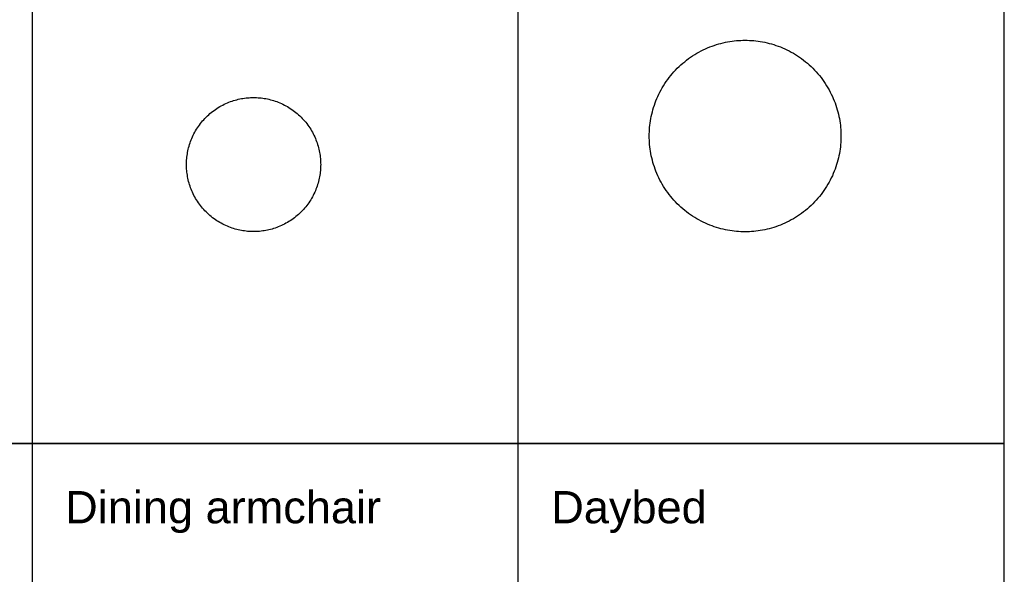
# Model space of a CAD drawing. Header units: millimetres. Extents: x -31695 to -21550, y -3481 to 7253.
# Tile 32 of 256: x -26688 to -21552, y -585 to 2310. Entities that reach past the tile are written whole.
import ezdxf

# ---------------------------------------------------------------- set-up
doc = ezdxf.new("R2010")
doc.units = ezdxf.units.MM
doc.layers.add('2d', color=7, linetype='Continuous', true_color=0x000000)
doc.layers.add('layout', color=7, linetype='Continuous', true_color=0x717171)
doc.styles.add('Predefinito', font='arial.ttf')

msp = doc.modelspace()

# ---------------------------------------------------------------- linework, layer by layer
at = {"layer": '2d'}
for points, knots in [([(-23404.3, 1702.8), (-23404.3, 2202.8), (-22904.3, 2202.8), (-22404.3, 2202.8), (-22404.3, 1702.8)], [1570.796327, 1570.796327, 1570.796327, 2356.19449, 2356.19449, 3141.592654, 3141.592654, 3141.592654]), ([(-25818.2, 1553.8), (-25818.2, 1903.8), (-25468.2, 1903.8), (-25118.2, 1903.8), (-25118.2, 1553.8)], [0, 0, 0, 549.778714, 549.778714, 1099.557429, 1099.557429, 1099.557429]), ([(-22404.3, 1702.8), (-22404.3, 1202.8), (-22904.3, 1202.8), (-23404.3, 1202.8), (-23404.3, 1702.8)], [3141.592654, 3141.592654, 3141.592654, 3926.990817, 3926.990817, 4712.38898, 4712.38898, 4712.38898]), ([(-25118.2, 1553.8), (-25118.2, 1203.8), (-25468.2, 1203.8), (-25818.2, 1203.8), (-25818.2, 1553.8)], [0, 0, 0, 549.778714, 549.778714, 1099.557429, 1099.557429, 1099.557429])]:
    msp.add_rational_spline(points, [1, 0.707106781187, 1, 0.707106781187, 1], degree=2, knots=knots, dxfattribs=at)
at = {"layer": 'layout', "linetype": 'Continuous'}
for points in [[(-26623.5, 6771.1), (-26623.5, -3480.7)], [(-26623.5, 6771.1), (-26623.5, -3480.7)], [(-24087.8, -3480.7), (-24087.8, 6771.1)], [(-24087.8, -3480.7), (-24087.8, 6771.1)], [(-24087.8, -3480.7), (-24087.8, 6771.1)]]:
    msp.add_lwpolyline(points, dxfattribs=at)
for points in [[(-31694.9, 97.1), (-21552.1, 97.1), (-21552.1, 3674.9), (-31694.9, 3674.9)], [(-31694.9, -3480.7), (-21552.1, -3480.7), (-21552.1, 97.1), (-31694.9, 97.1)]]:
    msp.add_lwpolyline(points, close=True, dxfattribs=at)

# ---------------------------------------------------------------- texts
at = {"layer": 'layout', "linetype": 'Continuous', "char_height": 168.45, "attachment_point": 1, "style": 'Predefinito'}
for s, insert, width in [('Dining armchair', (-26451.2, -150.5), 3621.679), ('Daybed', (-23915.5, -150.5), 1917.037)]:
    msp.add_mtext(s, dxfattribs=dict(at, insert=insert, width=width))

doc.saveas('drawing.dxf')
